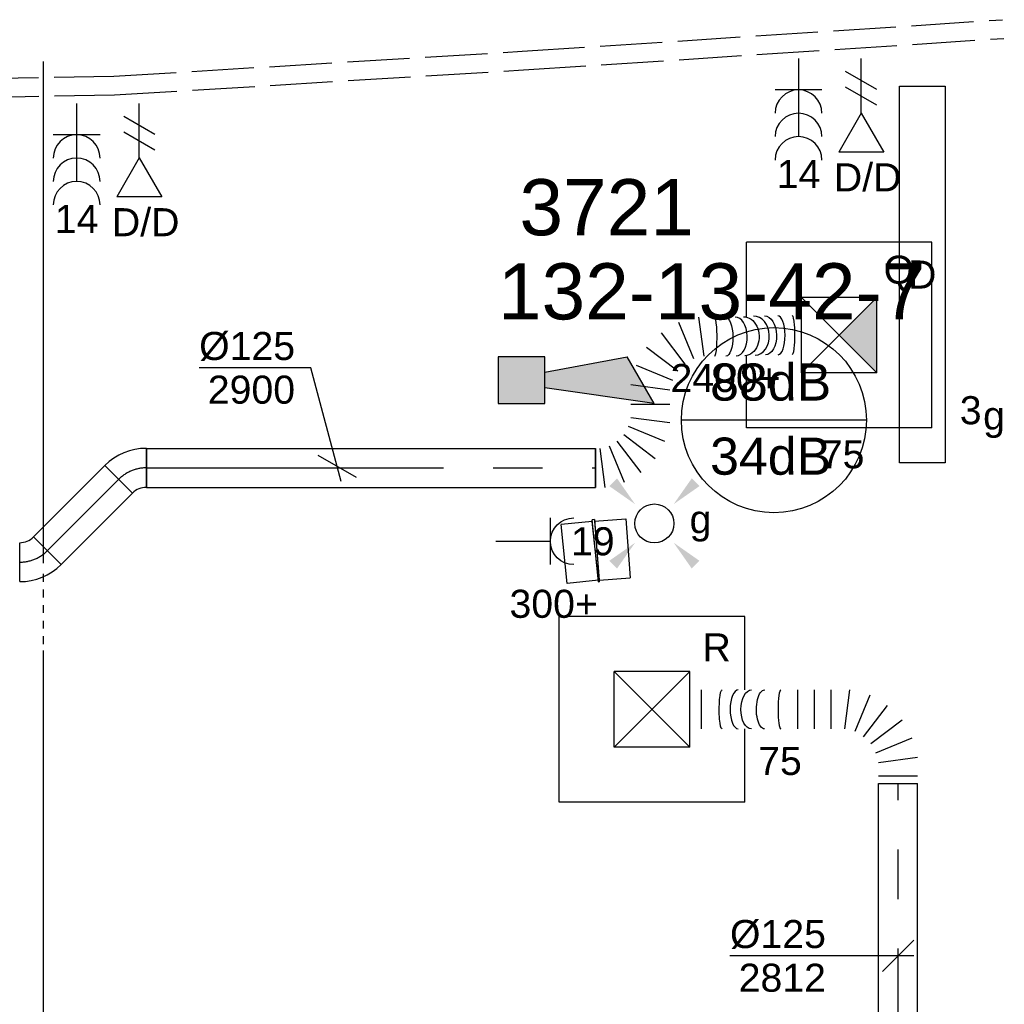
# Model space of a CAD drawing. Extents: x -238422 to 258194, y -34825 to 126331.
# Tile 184 of 239: x 25120 to 28276, y 21509 to 24667. Entities that reach past the tile are written whole.
import ezdxf
from ezdxf.enums import TextEntityAlignment as Align

# ---------------------------------------------------------------- set-up
doc = ezdxf.new("R2010")
doc.units = 0
doc.header["$LTSCALE"] = 50
for name, pattern in [('CENTER2', [28.575000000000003, 19.05, -3.175, 3.175, -3.175]), ('E_GOOT3', [5, 4, -1]), ('STREEPJES', [0.1, 0.05, -0.05])]:
    doc.linetypes.add(name, pattern=pattern)
doc.layers.get('0').update_dxf_attribs({"linetype": 'CONTINUOUS'})
for name, color, linetype in [('brandmelddecibels', 3, 'CONTINUOUS'), ('brandmeldserienummers', 1, 'CONTINUOUS'), ('EL6131--', 2, 'CONTINUOUS'), ('EL6131--_WG', 2, 'CONTINUOUS'), ('EL6222--', 3, 'CONTINUOUS'), ('EL6311--', 3, 'CONTINUOUS'), ('EL6441--', 3, 'CONTINUOUS'), ('EL6511--', 3, 'CONTINUOUS'), ('EM6131--', 1, 'CONTINUOUS'), ('lMcht aanvoer bestaand_PR', 1, 'CONTINUOUS'), ('lucht aanvoer bestaand', 8, 'CONTINUOUS'), ('lucht aanvoer bestaand_HL', 1, 'CONTINUOUS'), ('WL570---_RETOUR', 112, 'CONTINUOUS'), ('WL570---_RETOUR_HL', 8, 'CONTINUOUS'), ('WL570---_RETOUR_RST', 2, 'CONTINUOUS'), ('WL570---_RETOUR_RST_HL', 1, 'CONTINUOUS'), ('WL570---_TOEVOER', 3, 'CONTINUOUS'), ('WL570---_TOEVOER_HL', 8, 'CONTINUOUS'), ('WL570---_TOEVOER_RST', 2, 'CONTINUOUS'), ('WL570---_TOEVOER_RST_HL', 1, 'CONTINUOUS'), ('WM570---_RETOUR', 1, 'CONTINUOUS'), ('WM570---_RETOUR_PR', 1, 'CONTINUOUS'), ('WM570---_RETOUR_RST_PR', 1, 'CONTINUOUS'), ('WM570---_TOEVOER', 1, 'CONTINUOUS'), ('WM570---_TOEVOER_PR', 1, 'CONTINUOUS'), ('WM570---_TOEVOER_RST_PR', 1, 'CONTINUOUS')]:
    doc.layers.add(name, color=color, linetype=linetype)
doc.styles.add('BURO-018', font='ARIAL.TTF', dxfattribs={"height": 90})

# ---------------------------------------------------------------- blocks, each defined once
blk = doc.blocks.new('E001611207146')
at = {"color": 0}
for p, q in [((-12.07, -1.46), (-12.07, 1.46)), ((-12.07, 1.46), (12.07, 1.46)), ((12.07, 1.46), (12.07, -1.46)), ((12.07, -1.46), (-12.07, -1.46))]:
    blk.add_line(p, q, dxfattribs=at)
at = {"color": 0, "linetype": 'Continuous', "style": 'BURO-018'}
for tag, p in [('E_GKAST', (0, 8)), ('E_GROEP', (0, 5)), ('E_SGROEP', (4.5, 5)), ('E_ARMCODE', (0, 0)), ('E_SLET', (4.5, -3))]:
    blk.add_attdef(tag, text='', height=1.8, dxfattribs=at).set_placement(p, align=Align.MIDDLE)
blk = doc.blocks.new('E00411')
at = {"color": 0, "linetype": 'Continuous'}
blk.add_circle((0, 0), 1.25, dxfattribs=at)
for points in [[(-2.891705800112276, 2.395768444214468), (-2.395768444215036, 2.891705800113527), (-1.237436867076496, 1.237436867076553)], [(2.395768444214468, 2.891705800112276), (2.891705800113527, 2.395768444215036), (1.237436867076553, 1.237436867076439)], [(-2.395768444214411, -2.891705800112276), (-2.89170580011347, -2.395768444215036), (-1.237436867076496, -1.237436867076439)], [(2.89170580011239, -2.395768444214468), (2.395768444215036, -2.891705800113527), (1.237436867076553, -1.237436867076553)]]:
    blk.add_solid(points, dxfattribs=at)
at = {"color": 0, "linetype": 'Continuous', "style": 'BURO-018'}
for tag, height, p in [('E_SLET1', 1.8, (-2.842e-13, 4.641705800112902)), ('E_GROEP', 1.799999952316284, (0, 0)), ('E_GKAST', 1.799999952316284, (0, 0))]:
    blk.add_attdef(tag, text='', height=height, dxfattribs=at).set_placement(p, align=Align.MIDDLE)
at = {"color": 0, "linetype": 'Continuous', "style": 'BURO-018', "flags": 1}
for tag in ['E_MATCODE', 'E_SGROEP']:
    blk.add_attdef(tag, text='', height=1.799999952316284, dxfattribs=at).set_placement((0, 0), align=Align.MIDDLE)
blk = doc.blocks.new('111304B')
at = {"color": 0, "linetype": 'Continuous'}
for p, q in [((0, 1), (0, 6)), ((-1.5, 3), (1.5, 3))]:
    blk.add_line(p, q, dxfattribs=at)
for centre in [(0, 7.5), (0, 6), (0, 4.5)]:
    blk.add_arc(centre, 1.5, 180, 0, dxfattribs=at)
at = {"color": 0, "linetype": 'Continuous', "style": 'BURO-018'}
for tag, p in [('E_GKAST', (0, 13)), ('E_GROEP', (0, 10)), ('E_SGROEP', (4.5, 10))]:
    blk.add_attdef(tag, text='', height=1.8, dxfattribs=at).set_placement(p, align=Align.MIDDLE)
at = {"color": 0, "linetype": 'Continuous', "style": 'BURO-018', "flags": 1}
for tag, height, p in [('E_VERMCODE', 1.8, (13, 10)), ('E_MATCODE', 1.799999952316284, (0, 0))]:
    blk.add_attdef(tag, text='', height=height, dxfattribs=at).set_placement(p, align=Align.MIDDLE)
blk = doc.blocks.new('E00153')
at = {"color": 0, "linetype": 'Continuous'}
for p, q in [((-1.443375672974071, 7), (1.443375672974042, 7)), ((0, 4.5), (-1.443375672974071, 7)), ((0, 4.5), (1.443375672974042, 7)), ((0, 4.5), (0, 1)), ((-1, 4), (1, 2.845299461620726)), ((-1, 3), (1, 1.845299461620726))]:
    blk.add_line(p, q, dxfattribs=at)
at = {"color": 7, "style": 'BURO-018'}
for tag, p in [('E_COMMENT1', (-6, 12)), ('E_COMMENT2', (6, 12)), ('E_DCOM1', (-6, 9)), ('E_DCOM2', (6, 9))]:
    blk.add_attdef(tag, text='', height=1.8, dxfattribs=at).set_placement(p, align=Align.MIDDLE)
at = {"color": 0, "style": 'BURO-018'}
blk.add_attdef('E_TEXT1', text='', height=1.8, dxfattribs=at).set_placement((2.5, 6), align=Align.MIDDLE)
at = {"color": 0, "linetype": 'Continuous', "style": 'BURO-018', "flags": 1}
blk.add_attdef('E_MATCODE', text='', height=1.799999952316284, dxfattribs=at).set_placement((0, 0), align=Align.MIDDLE)
blk = doc.blocks.new('E00028')
at = {"color": 0, "linetype": 'Continuous'}
for p, q in [((1.5, 11), (-1.5, 9.267949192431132)), ((1.5, 11), (0.5, 4)), ((-0.5, 4), (-1.5, 9.267949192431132)), ((-1.5, 4), (-1.5, 1)), ((1.5, 4), (-1.5, 4)), ((1.5, 1), (1.5, 4)), ((-1.5, 1), (1.5, 1))]:
    blk.add_line(p, q, dxfattribs=at)
for points in [[(-1.5, 9.267949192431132), (1.5, 11), (-0.5, 4), (0.5, 4)], [(-1.5, 4), (1.5, 4), (-1.5, 1), (1.5, 1)]]:
    blk.add_solid(points, dxfattribs=at)
at = {"color": 0, "linetype": 'Continuous', "style": 'BURO-018'}
blk.add_attdef('E_TEXT1', text='', height=1.8, dxfattribs=at).set_placement((0, 13.5), align=Align.MIDDLE)
at = {"color": 0, "linetype": 'Continuous', "style": 'BURO-018', "flags": 1}
blk.add_attdef('E_MATCODE', (0, 0), '', height=1.799999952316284, dxfattribs=at)
blk = doc.blocks.new('111304')
at = {"color": 0, "linetype": 'Continuous'}
for p, q in [((-1.5, 4.5), (1.5, 4.5)), ((0, 1), (0, 4.5))]:
    blk.add_line(p, q, dxfattribs=at)
blk.add_arc((0, 6), 1.5, 180, 0, dxfattribs=at)
at = {"color": 0, "linetype": 'Continuous', "style": 'BURO-018'}
for tag, p in [('E_GKAST', (0, 11.5)), ('E_GROEP', (0, 8.5)), ('E_SGROEP', (4.5, 8.5))]:
    blk.add_attdef(tag, text='', height=1.8, dxfattribs=at).set_placement(p, align=Align.MIDDLE)
at = {"color": 0, "linetype": 'Continuous', "style": 'BURO-018', "flags": 1}
for tag, height, p in [('E_VERMCODE', 1.8, (13, 8.5)), ('E_MATCODE', 1.799999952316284, (0, 0))]:
    blk.add_attdef(tag, text='', height=height, dxfattribs=at).set_placement(p, align=Align.MIDDLE)
blk = doc.blocks.new('*U141')
at = {"color": 0, "ltscale": 10}
for p, q in [((3.637978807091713e-12, -60, -2730), (4146.019991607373, -60.00000000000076, -2730)), ((4426.076388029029, -60, -2730), (6034.013113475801, -60.0000000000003, -2730))]:
    blk.add_line(p, q, dxfattribs=at)
at = {"color": 0, "linetype": 'STREEPJES', "ltscale": 10}
blk.add_line((4166.019991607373, -60, -2730), (4406.076388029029, -60, -2730), dxfattribs=at)
at = {"layer": 'EM6131--', "color": 1, "style": 'BURO-018'}
blk.add_attdef('POSNR', text='', height=90, dxfattribs=at).set_placement((0, 0), align=Align.MIDDLE)
blk = doc.blocks.new('*U248')
at = {"color": 0, "ltscale": 10}
for p, q in [((175.7127805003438, 629.71878455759, -2812.399999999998), (300.7127805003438, 629.71878455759, -2812.399999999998)), ((175.273313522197, 321.8742228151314, -2812.399999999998), (300.273313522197, 321.8742228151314, -2812.399999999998)), ((175.273313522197, 268.1245336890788, -2812.399999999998), (300.273313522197, 268.1245336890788, -2812.399999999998)), ((175.273313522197, 214.3748445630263, -2812.399999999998), (300.273313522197, 214.3748445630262, -2812.399999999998)), ((175.273313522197, 171.0434378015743, -2812.399999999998), (300.273313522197, 154.5868756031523, -2812.399999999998)), ((283.2362266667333, 91.00360184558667, -2812.399999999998), (166.7547700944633, 139.2518009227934, -2812.399999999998)), ((150.2982078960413, 110.7481990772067, -2812.399999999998), (250.3231022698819, 33.99639815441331, -2812.399999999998)), ((98.52151259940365, 71.01854342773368, -2812.399999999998), (146.7697116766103, -45.4629131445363, -2812.399999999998)), ((203.7769153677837, -12.54978874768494, -2812.399999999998), (127.0251144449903, 87.47510562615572, -2812.399999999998)), ((3.637978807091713e-12, 62.5, -2812.399999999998), (3.6150166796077e-12, -62.5, -2812.399999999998)), ((25.13665676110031, 62.5, -2812.399999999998), (25.13665676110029, -62.5, -2812.399999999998)), ((83.18643791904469, -62.5, -2812.399999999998), (66.72987572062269, 62.5, -2812.399999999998))]:
    blk.add_line(p, q, dxfattribs=at)
at = {"color": 0, "ltscale": 10, "extrusion": (0, 0, -1)}
for centre, major_axis, ratio, start_param, end_param in [((238.2127805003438, 564.3386526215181, -2812.399999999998), (62.49999962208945, -0.04750893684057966), 0.1446259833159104, 3.141702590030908, 6.283295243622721), ((237.8523883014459, 427.879878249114, -2812.399999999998), (-62.49983716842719, 0.151612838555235), 0.4220251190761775, 6.282803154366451, 9.424395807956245)]:
    blk.add_ellipse(centre, major_axis=major_axis, ratio=ratio, start_param=start_param, end_param=end_param, dxfattribs=at)
at = {"color": 0, "ltscale": 10}
for centre, major_axis, ratio, start_param, end_param in [((238.1337057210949, 512.3255880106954, -2812.399999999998), (-62.49983716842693, 0.1516128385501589), 0.4220251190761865, 3.141974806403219, 6.283567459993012), ((237.773313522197, 375.8668136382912, -2812.399999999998), (62.49999962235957, -0.04750893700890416), 0.1446259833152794, 6.28307537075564, 9.424668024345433)]:
    blk.add_ellipse(centre, major_axis=major_axis, ratio=ratio, start_param=start_param, end_param=end_param, dxfattribs=at)
at = {"color": 0, "ltscale": 10, "extrusion": (0, 0, -0.9999999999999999)}
blk.add_ellipse((237.9930470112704, 470.1027331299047, -2812.399999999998), major_axis=(-62.49965319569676, 0.2082076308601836), ratio=0.5434315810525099, start_param=0, end_param=3.141592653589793, dxfattribs=at)
at = {"layer": 'WM570---_RETOUR_PR', "color": 1, "style": 'BURO-018'}
blk.add_attdef('POSNR', text='', height=90, dxfattribs=at).set_placement((0, 0), align=Align.MIDDLE)
blk = doc.blocks.new('*U249')
at = {"color": 0, "ltscale": 10}
for p, q in [((3.637978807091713e-12, 62.5, -2812.399999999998), (1481.825037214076, 62.49999999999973, -2812.399999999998)), ((1481.825037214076, 62.5, -2812.399999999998), (1481.825037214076, -62.5, -2812.399999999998)), ((3.637978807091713e-12, -62.5, -2812.399999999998), (1481.825037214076, -62.50000000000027, -2812.399999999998))]:
    blk.add_line(p, q, dxfattribs=at)
at = {"layer": 'WL570---_RETOUR_HL', "linetype": 'CENTER2'}
blk.add_line((3.637978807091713e-12, 0, -2812.399999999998), (1481.825037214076, -2.722068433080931e-13, -2812.399999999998), dxfattribs=at)
at = {"layer": 'WM570---_RETOUR_PR', "color": 1, "style": 'BURO-018'}
blk.add_attdef('POSNR', text='', height=90, dxfattribs=at).set_placement((0, 0), align=Align.MIDDLE)
blk = doc.blocks.new('*U250')
at = {"layer": 'WM570---_RETOUR', "color": 0, "ltscale": 10}
for p, q in [((-49.99999999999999, -49.99999999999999), (49.99999999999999, 49.99999999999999)), ((50, -6.123233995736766e-15), (-538.9714226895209, 6.600496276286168e-14))]:
    blk.add_line(p, q, dxfattribs=at)
at = {"layer": 'WM570---_RETOUR', "color": 0, "style": 'BURO-018'}
for s, p in [('%%c125', (-538.9714226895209, 25.00000000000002)), ('2812', (-511.0996627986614, -115))]:
    blk.add_text(s, height=90, dxfattribs=at).set_placement(p)
blk = doc.blocks.new('*U345')
at = {"color": 0, "ltscale": 10}
for p, q in [((-2.619999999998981, 95.00000000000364, -2975), (-102.6200000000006, 95.00000000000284, -2975)), ((-102.6200000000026, -94.99999999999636, -2975), (-102.6200000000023, 95.00000000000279, -2975)), ((-2.619999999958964, -99.99999999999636, -2975), (-2.620000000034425, 99.99999999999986, -2975)), ((-2.619999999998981, -94.99999999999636, -2975), (-2.619999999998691, 95.00000000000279, -2975)), ((5.236797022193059, 99.89714889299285, -2975), (0.001407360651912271, -100.034316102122, -2975)), ((5.105912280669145, 94.89886226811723, -2975), (0.1322921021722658, -95.03602947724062, -2975)), ((5.105912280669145, 94.89886226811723, -2975), (105.0716447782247, 92.28116743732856, -2975)), ((105.0716447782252, 92.28116743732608, -2975), (100.0980245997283, -97.65372430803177, -2975)), ((-2.619999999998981, -94.99999999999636, -2975), (-102.6200000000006, -94.99999999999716, -2975)), ((-2.619999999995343, -100, -2975), (0.001407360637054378, -100.0343161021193, -2975)), ((0.1322921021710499, -95.03602947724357, -2975), (100.0980245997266, -97.65372430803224, -2975))]:
    blk.add_line(p, q, dxfattribs=at)
blk.add_arc((-2.619999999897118, -200.1418243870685, -2975), 300.1418243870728, 88.49999999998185, 90.00000000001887, dxfattribs=at)
at = {"layer": 'lucht aanvoer bestaand_HL', "linetype": 'CENTER2'}
blk.add_arc((-2.619999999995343, -200.1418243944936, -2975), 200.1418243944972, 88.50000000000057, 90.0000000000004, dxfattribs=at)
at = {"layer": 'lMcht aanvoer bestaand_PR', "color": 1, "style": 'BURO-018'}
blk.add_attdef('POSNR', text='', height=90, dxfattribs=at).set_placement((0, 0), align=Align.MIDDLE)
blk = doc.blocks.new('*U370')
at = {"color": 0, "ltscale": 10}
for p, q in [((297.5, 297.5, -2720), (-297.5, 297.5, -2720)), ((-297.5, 59.20009107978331, -2720), (-297.5, 297.5, -2720)), ((297.5, -297.5, -2720), (297.5, 297.5, -2720)), ((121, 121, -2720), (-121, 121, -2720)), ((-121, -121, -2720), (-121, 121, -2720)), ((121, -121, -2720), (-121, 121, -2720)), ((-121, -121, -2720), (121, 121, -2720)), ((121, -121, -2720), (121, 121, -2720)), ((-297.5, -297.5, -2720), (-297.5, -65.95362369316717, -2720)), ((121, -121, -2720), (-121, -121, -2720)), ((297.5, -297.5, -2720), (-297.5, -297.5, -2720))]:
    blk.add_line(p, q, dxfattribs=at)
at = {"layer": 'WL570---_TOEVOER_RST_HL', "linetype": 'CENTER2'}
blk.add_circle((0, 0, -2720), 0.075, dxfattribs=at)
at = {"layer": 'WL570---_TOEVOER_RST', "color": 1, "style": 'BURO-018'}
for tag in ['MC', 'Q']:
    blk.add_attdef(tag, text='', height=90, dxfattribs=at).set_placement((0, 0), align=Align.MIDDLE)
at = {"layer": 'WM570---_TOEVOER_RST_PR', "color": 1, "style": 'BURO-018'}
blk.add_attdef('POSNR', text='', height=90, dxfattribs=at).set_placement((0, 0), align=Align.MIDDLE)
blk = doc.blocks.new('*U371')
at = {"color": 0, "ltscale": 10}
for p, q in [((297.5, 297.5, -2717.5), (-297.5, 297.5, -2717.5)), ((-297.5, -297.5, -2717.5), (-297.5, 297.5, -2717.5)), ((297.5, 62.35183217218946, -2717.5), (297.5, 297.5, -2717.5)), ((121, 121, -2717.5), (-121, 121, -2717.5)), ((-121, -121, -2717.5), (-121, 121, -2717.5)), ((121, -121, -2717.5), (-121, 121, -2717.5)), ((-121, -121, -2717.5), (121, 121, -2717.5)), ((121, -121, -2717.5), (121, 121, -2717.5)), ((297.5, -297.5, -2717.5), (297.5, -62.64886144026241, -2717.5)), ((121, -121, -2717.5), (-121, -121, -2717.5)), ((297.5, -297.5, -2717.5), (-297.5, -297.5, -2717.5))]:
    blk.add_line(p, q, dxfattribs=at)
at = {"layer": 'WL570---_RETOUR_RST_HL', "linetype": 'CENTER2'}
blk.add_circle((0, 0, -2717.5), 0.075, dxfattribs=at)
at = {"layer": 'WL570---_RETOUR_RST', "color": 1, "style": 'BURO-018'}
for tag in ['MC', 'Q']:
    blk.add_attdef(tag, text='', height=90, dxfattribs=at).set_placement((0, 0), align=Align.MIDDLE)
at = {"layer": 'WM570---_RETOUR_RST_PR', "color": 1, "style": 'BURO-018'}
blk.add_attdef('POSNR', text='', height=90, dxfattribs=at).set_placement((0, 0), align=Align.MIDDLE)
blk = doc.blocks.new('*U1100')
at = {"layer": 'WM570---_TOEVOER', "color": 0, "ltscale": 10}
for p, q in [((-84.6280481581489, 315.8361754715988), (-442.1996716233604, 315.8361754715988)), ((12.94095225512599, -48.29629131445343), (-84.6280481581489, 315.8361754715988)), ((-61.23724356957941, 35.35533905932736), (61.23724356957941, -35.35533905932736))]:
    blk.add_line(p, q, dxfattribs=at)
at = {"layer": 'WM570---_TOEVOER', "color": 0, "style": 'BURO-018'}
for s, p in [('%%c125', (-442.1996716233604, 340.8361754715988)), ('2900', (-414.3279117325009, 200.8361754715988))]:
    blk.add_text(s, height=90, dxfattribs=at).set_placement(p)
blk = doc.blocks.new('*U2127')
at = {"color": 0, "ltscale": 10}
for p, q in [((330.983177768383, 482.8876214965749, -2900.000000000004), (347.4397399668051, 357.8876214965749, -2900.000000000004)), ((507.2743095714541, 486.1162194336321, -2900.000000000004), (506.5353095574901, 486.0869114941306, -2900.000000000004)), ((315.6481030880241, 349.3690780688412, -2900.000000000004), (267.3999040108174, 465.8505346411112, -2900.000000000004)), ((210.3927003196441, 432.9374102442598, -2900.000000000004), (287.1445012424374, 332.9125158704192, -2900.000000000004)), ((263.8714077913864, 309.6394224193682, -2900.000000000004), (163.8465134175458, 386.3912233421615, -2900.000000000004)), ((130.9333890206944, 329.3840196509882, -2900.000000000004), (247.4148455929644, 281.1358205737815, -2900.000000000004)), ((238.8963021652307, 249.3441836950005, -2900.000000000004), (113.8963021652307, 265.8007458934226, -2900.000000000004)), ((113.8963021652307, 204.6419618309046, -2900.000000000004), (238.8963021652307, 204.6419618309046, -2900.000000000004)), ((113.8963021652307, 161.4015695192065, -2900.000000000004), (238.8963021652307, 144.9450073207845, -2900.000000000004)), ((222.6159139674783, 84.1857713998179, -2900.000000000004), (106.1344573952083, 132.4339704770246, -2900.000000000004)), ((91.13972474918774, 106.4623316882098, -2900.000000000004), (191.1646191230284, 29.7105307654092, -2900.000000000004)), ((43.96233168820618, 70.26184477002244, -2900.000000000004), (92.21053076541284, -46.21961180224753, -2900.000000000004)), ((146.6857713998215, -14.76831695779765, -2900.000000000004), (69.93397047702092, 85.256577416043, -2900.000000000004)), ((0, -62.5, -2900.000000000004), (0, 62.5, -2900.000000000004)), ((31.45129484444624, -62.5, -2900.000000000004), (14.9947326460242, 62.5, -2900.000000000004))]:
    blk.add_line(p, q, dxfattribs=at)
for centre, major_axis, ratio, start_param, end_param in [((382.2342911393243, 420.3876214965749, -2900.000000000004), (0.2547863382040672, -62.49999184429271), 0.125319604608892, 0.0005108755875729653, 3.142103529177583), ((449.979732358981, 421.239000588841, -2900.000000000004), (1.473186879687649, -62.48340498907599), 0.5882789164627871, 0.003609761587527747, 3.145202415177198), ((509.3815214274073, 423.6512488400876, -2900.000000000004), (-2.476784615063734, 62.45215107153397), 0.7719270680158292, 3.149257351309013, 6.275520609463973), ((585.1237989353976, 425.3951600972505, -2900.000000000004), (-0.7996703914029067, 62.49546610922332), 0.3681990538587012, 3.13988352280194, 6.281476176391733)]:
    blk.add_ellipse(centre, major_axis=major_axis, ratio=ratio, start_param=start_param, end_param=end_param, dxfattribs=at)
at = {"color": 0, "ltscale": 10, "extrusion": (0, 0, -1)}
for centre, major_axis, ratio, start_param, end_param in [((417.7749074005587, 420.677394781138, -2900.000000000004), (-0.7996703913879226, 62.49546610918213), 0.368199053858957, 0.001709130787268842, 3.143301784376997), ((476.8548655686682, 422.0376681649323, -2900.000000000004), (-2.476784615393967, 62.45215107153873), 0.771927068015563, 0.007664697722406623, 3.1492573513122), ((543.83624788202, 424.6751646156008, -2900.000000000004), (1.473186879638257, -62.48340498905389), 0.588278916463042, 3.137982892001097, 6.279575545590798), ((630.6879344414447, 425.7666581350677, -2900.000000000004), (0.2547863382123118, -62.49999184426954), 0.1253196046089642, 3.141081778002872, 6.282674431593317)]:
    blk.add_ellipse(centre, major_axis=major_axis, ratio=ratio, start_param=start_param, end_param=end_param, dxfattribs=at)
at = {"layer": 'WM570---_TOEVOER_PR', "color": 1, "style": 'BURO-018'}
blk.add_attdef('POSNR', text='', height=90, dxfattribs=at).set_placement((0, 0), align=Align.MIDDLE)
blk = doc.blocks.new('*U2128')
at = {"color": 0, "ltscale": 10}
for p, q in [((0, 62.5, -2900.000000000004), (1439.404135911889, 62.5, -2900.000000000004)), ((0, -62.5, -2900.000000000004), (0, 62.5, -2900.000000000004)), ((1439.404135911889, 62.5, -2900.000000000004), (1439.404135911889, -62.5, -2900.000000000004)), ((0, -62.5, -2900.000000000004), (1439.404135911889, -62.5, -2900.000000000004))]:
    blk.add_line(p, q, dxfattribs=at)
at = {"layer": 'WL570---_TOEVOER_HL', "linetype": 'CENTER2'}
blk.add_line((0, 0, -2900.000000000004), (1439.404135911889, 0, -2900.000000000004), dxfattribs=at)
at = {"layer": 'WM570---_TOEVOER_PR', "color": 1, "style": 'BURO-018'}
blk.add_attdef('POSNR', text='', height=90, dxfattribs=at).set_placement((0, 0), align=Align.MIDDLE)
blk = doc.blocks.new('*U2130')
at = {"color": 0, "ltscale": 10}
for p, q in [((-7.566042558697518, 80.82230508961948, -2900), (80.82230508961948, -7.566042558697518, -2900)), ((-51.79999999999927, -62.5, -2900), (-51.79999999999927, 62.5, -2900))]:
    blk.add_line(p, q, dxfattribs=at)
for radius, start, end in [(62.55626253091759, 269.9999999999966, 314.9999999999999), (187.5562625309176, 269.9999999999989, 315)]:
    blk.add_arc((-51.79999999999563, 125.0562625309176, -2900), radius, start, end, dxfattribs=at)
at = {"layer": 'WL570---_TOEVOER_HL', "linetype": 'CENTER2'}
blk.add_arc((-51.79999999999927, 125.0562625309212, -2900), 125.0562625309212, 270, 315, dxfattribs=at)
at = {"layer": 'WM570---_TOEVOER_PR', "color": 1, "style": 'BURO-018'}
blk.add_attdef('POSNR', text='', height=90, dxfattribs=at).set_placement((0, 0), align=Align.MIDDLE)
blk = doc.blocks.new('*U2131')
at = {"color": 0, "ltscale": 10}
for p, q in [((0, 62.50000000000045, -2900), (324.0613165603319, 62.50000000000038, -2900)), ((7.275957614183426e-12, -62.49999999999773, -2900), (7.303713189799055e-12, 62.50000000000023, -2900)), ((324.0613165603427, 62.49999999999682, -2900), (324.0613165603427, -62.50000000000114, -2900)), ((7.275957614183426e-12, -62.49999999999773, -2900), (324.0613165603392, -62.4999999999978, -2900))]:
    blk.add_line(p, q, dxfattribs=at)
at = {"layer": 'WL570---_TOEVOER_HL', "linetype": 'CENTER2'}
blk.add_line((0, 4.547473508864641e-13, -2900), (324.0613165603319, 3.827912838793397e-13, -2900), dxfattribs=at)
at = {"layer": 'WM570---_TOEVOER_PR', "color": 1, "style": 'BURO-018'}
blk.add_attdef('POSNR', text='', height=90, dxfattribs=at).set_placement((0, 0), align=Align.MIDDLE)
blk = doc.blocks.new('*U2132')
at = {"color": 0, "ltscale": 10}
for p, q in [((-51.80000000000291, -62.50000000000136, -2900.000000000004), (-51.80000000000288, 62.49999999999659, -2900.000000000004)), ((80.82230508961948, 7.566042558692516, -2900.000000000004), (-7.566042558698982, -80.8223050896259, -2900.000000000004))]:
    blk.add_line(p, q, dxfattribs=at)
for centre, radius, start in [((-51.79999999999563, -125.0562625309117, -2900.000000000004), 187.5562625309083, 44.99999999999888), ((-51.80000000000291, -125.0562625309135, -2900.000000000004), 62.55626253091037, 44.99999999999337)]:
    blk.add_arc(centre, radius, start, 90.00000000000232, dxfattribs=at)
at = {"layer": 'WL570---_TOEVOER_HL', "linetype": 'CENTER2'}
blk.add_arc((-51.80000000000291, -125.0562625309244, -2900.000000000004), 125.0562625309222, 45, 90, dxfattribs=at)
at = {"layer": 'WM570---_TOEVOER_PR', "color": 1, "style": 'BURO-018'}
blk.add_attdef('POSNR', text='', height=90, dxfattribs=at).set_placement((0, 0), align=Align.MIDDLE)

msp = doc.modelspace()

# ---------------------------------------------------------------- linework, layer by layer
at = {"layer": 'brandmelddecibels'}
msp.add_line((27834.4680684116, 23382.36045692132), (27241.06299362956, 23382.36045692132), dxfattribs=at)
msp.add_circle((27537.76553102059, 23382.36045692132), 296.7025373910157, dxfattribs=at)
at = {"layer": 'EL6131--_WG', "linetype": 'E_GOOT3'}
for p, q in [((26731.03922572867, 24565.26078033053, 3000), (28270.54732608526, 24666.56988985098, 3000)), ((26734.83643213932, 24505.38088672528, 3000), (28274.48717397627, 24606.69938293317, 3000)), ((25421.82327726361, 24485.36981253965, 3000), (26731.03922572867, 24565.26078033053, 3000)), ((25424.19521517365, 24425.40294620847, 3000), (26734.83643213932, 24505.38088672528, 3000)), ((24230.43525797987, 24463.77872979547, 3000), (25421.82327726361, 24485.36981253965, 3000)), ((24231.41534560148, 24403.78663947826, 3000), (25424.19521517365, 24425.40294620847, 3000))]:
    msp.add_line(p, q, dxfattribs=at)
at = {"layer": 'WL570---_TOEVOER'}
msp.add_solid([(27867.9012036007, 23776.15560445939), (27746.95423660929, 23655.20863746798), (27867.9012036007, 23534.15560445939)], dxfattribs=at)

# ---------------------------------------------------------------- block references
at = {"layer": 'EL6131--', "rotation": 90}
msp.add_blockref('*U141', (25136.76996585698, 18498.18492549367, 2730), dxfattribs=at)
at = {"layer": 'EL6222--'}
ref = msp.add_blockref('111304B', (27616.74558033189, 24591.61121470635), dxfattribs=dict(at, xscale=50, yscale=50, zscale=50, rotation=180))
ref.add_attrib('E_GROEP', '14', dxfattribs={"layer": '0', "color": 1, "linetype": 'Continuous', "height": 90, "style": 'BURO-018'}).set_placement((27616.74558033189, 24171.42158408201), align=Align.MIDDLE)
ref = msp.add_blockref('111304B', (25302.4764495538, 24447.74136062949), dxfattribs=dict(at, xscale=50, yscale=50, zscale=50, rotation=180))
ref.add_attrib('E_GROEP', '14', dxfattribs={"layer": '0', "color": 1, "linetype": 'Continuous', "height": 90, "style": 'BURO-018'}).set_placement((25302.4764495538, 24027.55173000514), align=Align.MIDDLE)
ref = msp.add_blockref('111304', (26596.16237968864, 22993.98597750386), dxfattribs=dict(at, xscale=-50, yscale=50, zscale=50, rotation=270))
ref.add_attrib('E_GROEP', '19', dxfattribs={"layer": '0', "color": 1, "linetype": 'Continuous', "height": 90, "style": 'BURO-018'}).set_placement((26957.13996230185, 22993.98597750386), align=Align.MIDDLE)
at = {"layer": 'EL6311--'}
ref = msp.add_blockref('E001611207146', (28013.22871670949, 23849.37736785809), dxfattribs=dict(at, xscale=50, yscale=50, zscale=50, rotation=270))
ref.add_attrib('E_ARMCODE', 'D', dxfattribs={"layer": '0', "color": 1, "linetype": 'Continuous', "height": 90, "style": 'BURO-018'}).set_placement((28013.22871670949, 23849.37736785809), align=Align.MIDDLE)
ref.add_attrib('E_SLET', 'g', dxfattribs={"layer": '0', "color": 1, "linetype": 'Continuous', "height": 90, "style": 'BURO-018'}).set_placement((28243.38924105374, 23383.50019762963), align=Align.MIDDLE)
ref.add_attrib('E_GROEP', '3', dxfattribs={"layer": '0', "color": 1, "linetype": 'Continuous', "height": 90, "style": 'BURO-018'}).set_placement((28168.55860848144, 23414.30525372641), align=Align.MIDDLE)
ref = msp.add_blockref('E00411', (27154.61823641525, 23051.11864700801), dxfattribs=dict(at, xscale=50, yscale=50, zscale=50))
ref.add_attrib('E_SLET1', 'g', dxfattribs={"layer": '0', "color": 1, "linetype": 'Continuous', "height": 90, "style": 'BURO-018'}).set_placement((27302.47660195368, 23051.11864700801), align=Align.MIDDLE)
at = {"layer": 'EL6441--'}
ref = msp.add_blockref('E00153', (27817.71699469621, 24592.21196546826), dxfattribs=dict(at, xscale=50, yscale=50, zscale=50, rotation=180))
ref.add_attrib('E_TEXT1', 'D/D', dxfattribs={"layer": '0', "color": 1, "height": 90, "style": 'BURO-018'}).set_placement((27838.22545112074, 24162.82568806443), align=Align.MIDDLE)
ref = msp.add_blockref('E00153', (25503.44786391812, 24448.34211139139), dxfattribs=dict(at, xscale=50, yscale=50, zscale=50, rotation=180))
ref.add_attrib('E_TEXT1', 'D/D', dxfattribs={"layer": '0', "color": 1, "height": 90, "style": 'BURO-018'}).set_placement((25523.95632034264, 24018.95583398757), align=Align.MIDDLE)
at = {"layer": 'EL6511--', "xscale": 50, "yscale": 50, "zscale": 50, "rotation": 270}
msp.add_blockref('E00028', (26603.60271651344, 23510.8246339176), dxfattribs=at)
at = {"layer": 'lucht aanvoer bestaand', "rotation": 5.94496049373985}
msp.add_blockref('*U345', (26967.71447684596, 22963.53220986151, 2975), dxfattribs=at)
at = {"layer": 'WL570---_RETOUR', "rotation": 90}
for name, p in [('*U248', (27935.88237383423, 22216.94282395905, 2812.399999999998)), ('*U249', (27935.88237383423, 20735.11778674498, 2812.399999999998))]:
    msp.add_blockref(name, p, dxfattribs=at)
at = {"layer": 'WL570---_RETOUR_RST'}
ref = msp.add_blockref('*U371', (27146.9012036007, 22455.15560445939, 2717.5), dxfattribs=at)
ref.add_attrib('Q', '75', dxfattribs={"color": 1, "height": 90, "style": 'BURO-018'}).set_placement((27557.20952701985, 22288.93370172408), align=Align.MIDDLE)
ref.add_attrib('MC', 'R', dxfattribs={"color": 1, "height": 90, "style": 'BURO-018'}).set_placement((27354.41001312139, 22653.53468371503), align=Align.MIDDLE)
at = {"layer": 'WL570---_TOEVOER'}
for name, p in [('*U2127', (26965.44619233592, 23229.38894632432, 2900.000000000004)), ('*U2128', (25526.04205642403, 23229.38894632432, 2900.000000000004)), ('*U2130', (25171.83983943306, 22926.98672933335, 2900))]:
    msp.add_blockref(name, p, dxfattribs=at)
at = {"layer": 'WL570---_TOEVOER', "rotation": 45}
for name, p in [('*U2132', (25474.24205642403, 23229.38894632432, 2900.000000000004)), ('*U2131', (25208.46797069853, 22963.61486059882, 2900))]:
    msp.add_blockref(name, p, dxfattribs=at)
at = {"layer": 'WL570---_TOEVOER_RST'}
ref = msp.add_blockref('*U370', (27746.9012036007, 23655.15560445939, 2720), dxfattribs=at)
ref.add_attrib('Q', '75', dxfattribs={"color": 1, "height": 90, "style": 'BURO-018'}).set_placement((27757.97270619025, 23272.09440217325), align=Align.MIDDLE)
ref.add_attrib('MC', 'Q', dxfattribs={"color": 1, "height": 90, "style": 'BURO-018'}).set_placement((27938.4591430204, 23853.23382417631), align=Align.MIDDLE)
at = {"layer": 'WM570---_RETOUR'}
msp.add_blockref('*U250', (27935.88237383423, 21664.44444954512, 2812.399999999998), dxfattribs=at)
at = {"layer": 'WM570---_TOEVOER'}
msp.add_blockref('*U1100', (26137.44706738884, 23234.41544503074, 2900), dxfattribs=at)

# ---------------------------------------------------------------- texts
at = {"layer": 'brandmelddecibels', "color": 2, "style": 'BURO-018'}
for s, p in [('88dB', (27527.35921316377, 23445.0605071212)), ('34dB', (27527.35921316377, 23207.43041995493))]:
    msp.add_text(s, height=119.07, dxfattribs=at).set_placement(p, align=Align.CENTER)
at = {"layer": 'brandmeldserienummers', "color": 1, "style": 'BURO-018'}
for s, p in [('3721', (26722.03956730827, 23975.20904619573)), ('132-13-42-7', (26653.13173353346, 23705.44621179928))]:
    msp.add_text(s, height=180, dxfattribs=at).set_placement(p)
at = {"layer": 'EL6222--', "color": 1, "style": 'BURO-018'}
for s, p in [('2400+', (27206.30168347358, 23472.59853256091)), ('300+', (26690.11953016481, 22748.49340055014))]:
    msp.add_text(s, height=90, dxfattribs=at).set_placement(p)

doc.saveas('drawing.dxf')
